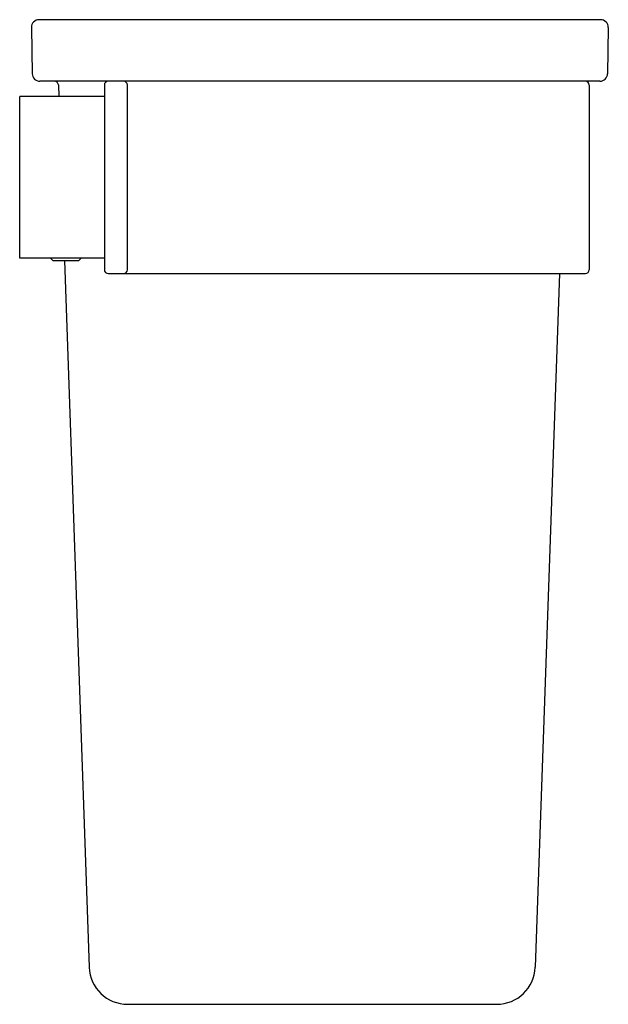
# Model space of a CAD drawing. Header units: millimetres. Extents: x 4045.462 to 4045.539, y 1761.339 to 1761.467.
import ezdxf

# ---------------------------------------------------------------- set-up
doc = ezdxf.new("R2010")
doc.units = ezdxf.units.MM
doc.layers.add('SANINDUSA', color=3, linetype='Continuous')

msp = doc.modelspace()

# ---------------------------------------------------------------- linework, layer by layer
at = {"layer": 'SANINDUSA'}
for p, q in [((4045.53759, 1761.46701), (4045.46463, 1761.46701)), ((4045.46363, 1761.46599), (4045.46373, 1761.45999)), ((4045.53859, 1761.46599), (4045.53849, 1761.45999)), ((4045.53749, 1761.45901), (4045.46473, 1761.45901)), ((4045.46713, 1761.45853), (4045.46718, 1761.45701)), ((4045.47311, 1761.45851), (4045.47311, 1761.43451)), ((4045.47611, 1761.43451), (4045.47611, 1761.45851)), ((4045.53611, 1761.45851), (4045.53611, 1761.43451)), ((4045.46211, 1761.43601), (4045.46211, 1761.45701)), ((4045.47311, 1761.45701), (4045.46211, 1761.45701)), ((4045.47311, 1761.43601), (4045.46211, 1761.43601)), ((4045.46641, 1761.43571), (4045.46611, 1761.43601)), ((4045.46642, 1761.43571), (4045.4698, 1761.43571)), ((4045.46792, 1761.43571), (4045.47113, 1761.34384)), ((4045.46981, 1761.43571), (4045.47011, 1761.43601)), ((4045.47361, 1761.43401), (4045.53561, 1761.43401)), ((4045.53224, 1761.43401), (4045.52909, 1761.34384)), ((4045.47613, 1761.33901), (4045.52409, 1761.33901))]:
    msp.add_line(p, q, dxfattribs=at)
for centre, radius, start, end in [((4045.46463, 1761.46601), 0.001, 90, 181), ((4045.53759, 1761.46601), 0.001, 359, 90), ((4045.46473, 1761.46001), 0.001, 181, 270), ((4045.53749, 1761.46001), 0.001, 270, 359), ((4045.46663, 1761.45851), 0.0005, 2, 90), ((4045.47361, 1761.45851), 0.0005, 90, 180), ((4045.47561, 1761.45851), 0.0005, 0, 90), ((4045.53561, 1761.45851), 0.0005, 0, 90), ((4045.47361, 1761.43451), 0.0005, 180, 270), ((4045.47561, 1761.43451), 0.0005, 270, 0), ((4045.53561, 1761.43451), 0.0005, 270, 0), ((4045.47613, 1761.34401), 0.005, 182, 270), ((4045.52409, 1761.34401), 0.005, 270, 358)]:
    msp.add_arc(centre, radius, start, end, dxfattribs=at)

doc.saveas('drawing.dxf')
